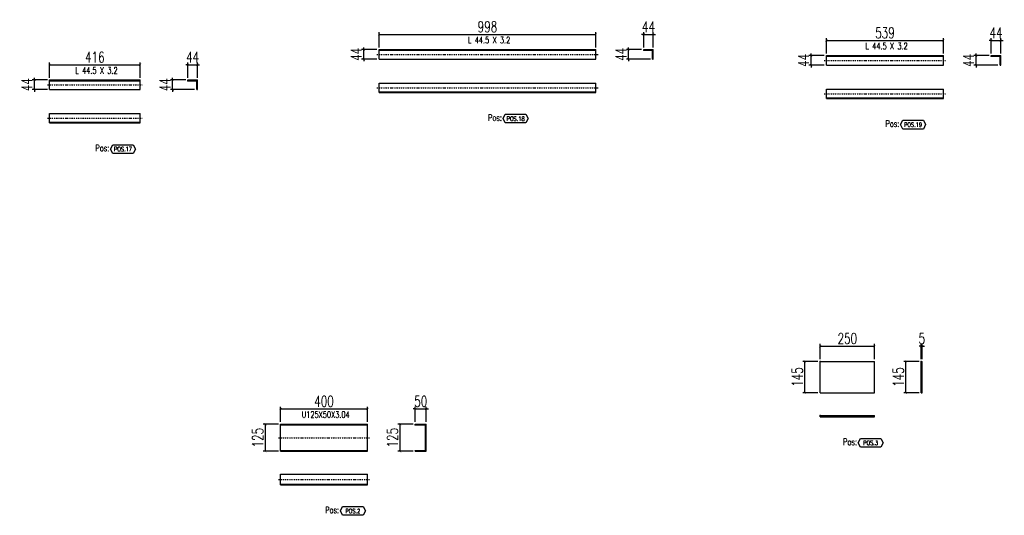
# Model space of a CAD drawing. Header units: feet. Extents: x -13577 to 173285, y -65833 to 34873.
# Tile 113 of 127: x 86352 to 90883, y 28250 to 30533. Entities that reach past the tile are written whole.
import ezdxf
from ezdxf.enums import TextEntityAlignment as Align

# ---------------------------------------------------------------- set-up
doc = ezdxf.new("R2010")
doc.units = ezdxf.units.FT
doc.header["$LTSCALE"] = 10
doc.header["$MEASUREMENT"] = 0
doc.linetypes.add('DASHDOT', pattern=[1, 0.5, -0.25, 0, -0.25])
doc.linetypes.add('HIDDEN', pattern=[0.375, 0.25, -0.125])
doc.layers.get('0').update_dxf_attribs({"linetype": 'CONTINUOUS'})
doc.layers.get('Defpoints').update_dxf_attribs({"linetype": 'CONTINUOUS'})
for name, color, linetype in [('A', 2, 'DASHDOT'), ('G', 3, 'CONTINUOUS'), ('POS_BOX', 6, 'CONTINUOUS'), ('POS_DES', 2, 'CONTINUOUS'), ('POS_MAT', 2, 'CONTINUOUS'), ('TR', 6, 'HIDDEN'), ('TXT1', 7, 'CONTINUOUS')]:
    doc.layers.add(name, color=color, linetype=linetype)
doc.styles.add('1', font='romans.shx', dxfattribs={"width": 0.7, "height": 50})
doc.styles.add('POS', font='ROMANS', dxfattribs={"width": 0.7})
doc.dimstyles.get("Standard").update_dxf_attribs({"dimtxt": 50, "dimasz": 1, "dimexe": 1, "dimexo": 1, "dimgap": 1, "dimtad": 1, "dimdec": 0, "dimdsep": 46, "dimtxsty": '1', "dimblk": 'ARCHTICK', "dimcen": 3, "dimclrd": 1, "dimclre": 1, "dimclrt": 3, "dimadec": 0, "dimazin": 0, "dimtfac": 1, "dimtdec": 0, "dimtix": 1, "dimtmove": 0, "dimatfit": 3, "dimfxl": 0, "dimtolj": 1, "dimarcsym": 0})

# ---------------------------------------------------------------- blocks, each defined once
blk = doc.blocks.new('_ArchTick')
at = {"color": 0, "linetype": 'ByBlock', "const_width": 0.15}
blk.add_lwpolyline([(-0.5, -0.5), (0.5, 0.5)], dxfattribs=at)
blk = doc.blocks.new('*D665')
at = {"layer": 'Defpoints', "color": 0}
for p in [(87952.4, 28740), (87552.4, 28670), (87952.4, 28670)]:
    blk.add_point(p, dxfattribs=at)
at = {"layer": 'TXT1', "color": 1, "lineweight": -2, "transparency": 16777216}
for p, q in [((87552.4, 28680), (87552.4, 28750)), ((87552.4, 28740), (87952.4, 28740)), ((87952.4, 28680), (87952.4, 28750))]:
    blk.add_line(p, q, dxfattribs=at)
at = {"layer": 'TXT1', "color": 1, "lineweight": -2, "transparency": 16777216, "xscale": 10, "yscale": 10, "zscale": 10, "rotation": 180}
blk.add_blockref('_ArchTick', (87552.4, 28740), dxfattribs=at)
at = {"layer": 'TXT1', "color": 1, "lineweight": -2, "transparency": 16777216, "xscale": 10, "yscale": 10, "zscale": 10}
blk.add_blockref('_ArchTick', (87952.4, 28740), dxfattribs=at)
at = {"layer": 'TXT1', "color": 3, "transparency": 16777216, "insert": (87752.4, 28775), "char_height": 50, "attachment_point": 5, "style": '1'}
blk.add_mtext('\\A1;400', dxfattribs=at)
blk = doc.blocks.new('*D666')
at = {"layer": 'Defpoints', "color": 0}
for p in [(87482.4, 28670), (87552.4, 28670), (87552.4, 28545)]:
    blk.add_point(p, dxfattribs=at)
at = {"layer": 'TXT1', "color": 1, "lineweight": -2, "transparency": 16777216}
for p, q in [((87542.4, 28670), (87472.4, 28670)), ((87482.4, 28545), (87482.4, 28670)), ((87542.4, 28545), (87472.4, 28545))]:
    blk.add_line(p, q, dxfattribs=at)
at = {"layer": 'TXT1', "color": 1, "lineweight": -2, "transparency": 16777216, "xscale": 10, "yscale": 10, "zscale": 10}
for p, rotation in [((87482.4, 28670), 90), ((87482.4, 28545), 270)]:
    blk.add_blockref('_ArchTick', p, dxfattribs=dict(at, rotation=rotation))
at = {"layer": 'TXT1', "color": 3, "transparency": 16777216, "insert": (87447.4, 28607.5), "char_height": 50, "attachment_point": 5, "rotation": 90, "style": '1'}
blk.add_mtext('\\A1;125', dxfattribs=at)
blk = doc.blocks.new('*D667')
at = {"layer": 'Defpoints', "color": 0}
for p in [(88222.4, 28740), (88172.4, 28670), (88222.4, 28670)]:
    blk.add_point(p, dxfattribs=at)
at = {"layer": 'TXT1', "color": 1, "lineweight": -2, "transparency": 16777216}
for p, q in [((88172.4, 28740), (88162.4, 28740)), ((88172.4, 28680), (88172.4, 28750)), ((88172.4, 28740), (88222.4, 28740)), ((88222.4, 28680), (88222.4, 28750)), ((88222.4, 28740), (88232.4, 28740))]:
    blk.add_line(p, q, dxfattribs=at)
at = {"layer": 'TXT1', "color": 1, "lineweight": -2, "transparency": 16777216, "xscale": 10, "yscale": 10, "zscale": 10}
blk.add_blockref('_ArchTick', (88172.4, 28740), dxfattribs=at)
at = {"layer": 'TXT1', "color": 1, "lineweight": -2, "transparency": 16777216, "xscale": 10, "yscale": 10, "zscale": 10, "rotation": 180}
blk.add_blockref('_ArchTick', (88222.4, 28740), dxfattribs=at)
at = {"layer": 'TXT1', "color": 3, "transparency": 16777216, "insert": (88197.4, 28775), "char_height": 50, "attachment_point": 5, "style": '1'}
blk.add_mtext('\\A1;50', dxfattribs=at)
blk = doc.blocks.new('*D668')
at = {"layer": 'Defpoints', "color": 0}
for p in [(88102.4, 28670), (88172.4, 28670), (88172.4, 28545)]:
    blk.add_point(p, dxfattribs=at)
at = {"layer": 'TXT1', "color": 1, "lineweight": -2, "transparency": 16777216}
for p, q in [((88162.4, 28670), (88092.4, 28670)), ((88102.4, 28545), (88102.4, 28670)), ((88162.4, 28545), (88092.4, 28545))]:
    blk.add_line(p, q, dxfattribs=at)
at = {"layer": 'TXT1', "color": 1, "lineweight": -2, "transparency": 16777216, "xscale": 10, "yscale": 10, "zscale": 10}
for p, rotation in [((88102.4, 28670), 90), ((88102.4, 28545), 270)]:
    blk.add_blockref('_ArchTick', p, dxfattribs=dict(at, rotation=rotation))
at = {"layer": 'TXT1', "color": 3, "transparency": 16777216, "insert": (88067.4, 28607.5), "char_height": 50, "attachment_point": 5, "rotation": 90, "style": '1'}
blk.add_mtext('\\A1;125', dxfattribs=at)
blk = doc.blocks.new('POSITION_PRO')
at = {"layer": 'POS_BOX'}
blk.add_lwpolyline([(10.5, -2), (9.5, -4), (0, -4), (-1, -2), (0, 0), (9.5, 0)], close=True, dxfattribs=at)
at = {"insert": (-7.93, -0.05), "char_height": 3, "width": 11.9956, "attachment_point": 1, "style": 'POS'}
blk.add_mtext('Pos:', dxfattribs=at)
at = {"style": 'POS', "width": 0.7}
blk.add_attdef('POS_PEZ', text='', height=2, dxfattribs=at).set_placement((4.76, -3.05), align=Align.CENTER)
at = {"layer": 'POS_DES', "style": 'POS', "width": 0.7, "flags": 1}
for tag, p in [('LAR_PRO', (-7.79, -4.53)), ('SPE_PRO', (-7.8, -5.07)), ('LUN_PRO', (-7.82, -5.58))]:
    blk.add_attdef(tag, p, '', height=0.35, dxfattribs=at)
at = {"layer": 'POS_MAT', "style": 'POS', "width": 0.7, "flags": 1}
for tag, p in [('MAT_PRO', (-6.89, -4.03)), ('PUN_NET2', (-6.94, -7.74)), ('NOM_PRO', (-6.94, -6.11)), ('PUN_NET', (-6.94, -7.16)), ('MAR_CMP', (-6.89, -8.22)), ('NOT_PEZ', (-6.89, -9.21)), ('PUN_LIS', (-6.94, -6.63)), ('QTA_PEZ', (-6.89, -8.75))]:
    blk.add_attdef(tag, text='', height=0.35, dxfattribs=at).set_placement(p, align=Align.CENTER)
blk = doc.blocks.new('*D669')
at = {"layer": 'Defpoints', "color": 0}
for p in [(90285.1, 29029.2), (90035.1, 28959.2), (90285.1, 28959.2)]:
    blk.add_point(p, dxfattribs=at)
at = {"layer": 'TXT1', "color": 1, "lineweight": -2, "transparency": 16777216}
for p, q in [((90035.1, 28969.2), (90035.1, 29039.2)), ((90035.1, 29029.2), (90285.1, 29029.2)), ((90285.1, 28969.2), (90285.1, 29039.2))]:
    blk.add_line(p, q, dxfattribs=at)
at = {"layer": 'TXT1', "color": 1, "lineweight": -2, "transparency": 16777216, "xscale": 10, "yscale": 10, "zscale": 10, "rotation": 180}
blk.add_blockref('_ArchTick', (90035.1, 29029.2), dxfattribs=at)
at = {"layer": 'TXT1', "color": 1, "lineweight": -2, "transparency": 16777216, "xscale": 10, "yscale": 10, "zscale": 10}
blk.add_blockref('_ArchTick', (90285.1, 29029.2), dxfattribs=at)
at = {"layer": 'TXT1', "color": 3, "transparency": 16777216, "insert": (90160.1, 29064.2), "char_height": 50, "attachment_point": 5, "style": '1'}
blk.add_mtext('\\A1;250', dxfattribs=at)
blk = doc.blocks.new('*D670')
at = {"layer": 'Defpoints', "color": 0}
for p in [(89965.1, 28959.2), (90035.1, 28959.2), (90035.1, 28814.2)]:
    blk.add_point(p, dxfattribs=at)
at = {"layer": 'TXT1', "color": 1, "lineweight": -2, "transparency": 16777216}
for p, q in [((90025.1, 28959.2), (89955.1, 28959.2)), ((89965.1, 28814.2), (89965.1, 28959.2)), ((90025.1, 28814.2), (89955.1, 28814.2))]:
    blk.add_line(p, q, dxfattribs=at)
at = {"layer": 'TXT1', "color": 1, "lineweight": -2, "transparency": 16777216, "xscale": 10, "yscale": 10, "zscale": 10}
for p, rotation in [((89965.1, 28959.2), 90), ((89965.1, 28814.2), 270)]:
    blk.add_blockref('_ArchTick', p, dxfattribs=dict(at, rotation=rotation))
at = {"layer": 'TXT1', "color": 3, "transparency": 16777216, "insert": (89930.1, 28886.7), "char_height": 50, "attachment_point": 5, "rotation": 90, "style": '1'}
blk.add_mtext('\\A1;145', dxfattribs=at)
blk = doc.blocks.new('*D671')
at = {"layer": 'Defpoints', "color": 0}
for p in [(90505.1, 29029.2), (90500.1, 28959.2), (90505.1, 28959.2)]:
    blk.add_point(p, dxfattribs=at)
at = {"layer": 'TXT1', "color": 1, "lineweight": -2, "transparency": 16777216}
for p, q in [((90500.1, 29029.2), (90490.1, 29029.2)), ((90500.1, 28969.2), (90500.1, 29039.2)), ((90500.1, 29029.2), (90505.1, 29029.2)), ((90505.1, 28969.2), (90505.1, 29039.2)), ((90505.1, 29029.2), (90515.1, 29029.2))]:
    blk.add_line(p, q, dxfattribs=at)
at = {"layer": 'TXT1', "color": 1, "lineweight": -2, "transparency": 16777216, "xscale": 10, "yscale": 10, "zscale": 10}
blk.add_blockref('_ArchTick', (90500.1, 29029.2), dxfattribs=at)
at = {"layer": 'TXT1', "color": 1, "lineweight": -2, "transparency": 16777216, "xscale": 10, "yscale": 10, "zscale": 10, "rotation": 180}
blk.add_blockref('_ArchTick', (90505.1, 29029.2), dxfattribs=at)
at = {"layer": 'TXT1', "color": 3, "transparency": 16777216, "insert": (90502.6, 29064.2), "char_height": 50, "attachment_point": 5, "style": '1'}
blk.add_mtext('\\A1;5', dxfattribs=at)
blk = doc.blocks.new('*D672')
at = {"layer": 'Defpoints', "color": 0}
for p in [(90430.1, 28959.2), (90500.1, 28959.2), (90500.1, 28814.2)]:
    blk.add_point(p, dxfattribs=at)
at = {"layer": 'TXT1', "color": 1, "lineweight": -2, "transparency": 16777216}
for p, q in [((90490.1, 28959.2), (90420.1, 28959.2)), ((90430.1, 28814.2), (90430.1, 28959.2)), ((90490.1, 28814.2), (90420.1, 28814.2))]:
    blk.add_line(p, q, dxfattribs=at)
at = {"layer": 'TXT1', "color": 1, "lineweight": -2, "transparency": 16777216, "xscale": 10, "yscale": 10, "zscale": 10}
for p, rotation in [((90430.1, 28959.2), 90), ((90430.1, 28814.2), 270)]:
    blk.add_blockref('_ArchTick', p, dxfattribs=dict(at, rotation=rotation))
at = {"layer": 'TXT1', "color": 3, "transparency": 16777216, "insert": (90395.1, 28886.7), "char_height": 50, "attachment_point": 5, "rotation": 90, "style": '1'}
blk.add_mtext('\\A1;145', dxfattribs=at)
blk = doc.blocks.new('POSITION_LAM')
at = {"layer": 'POS_BOX'}
blk.add_lwpolyline([(10.5, -2), (9.5, -4), (0, -4), (-1, -2), (0, 0), (9.5, 0)], close=True, dxfattribs=at)
at = {"insert": (-7.93, -0.05), "char_height": 3, "width": 11.9956, "attachment_point": 1, "style": 'POS'}
blk.add_mtext('Pos:', dxfattribs=at)
at = {"style": 'POS', "width": 0.7}
blk.add_attdef('POS_PEZ', text='', height=2, dxfattribs=at).set_placement((4.76, -3.05), align=Align.CENTER)
at = {"layer": 'POS_DES', "style": 'POS', "width": 0.7, "flags": 1}
for tag, p in [('LAR_PRO', (-7.79, -4.53)), ('SPE_PRO', (-7.8, -5.07)), ('LUN_PRO', (-7.82, -5.58))]:
    blk.add_attdef(tag, p, '', height=0.35, dxfattribs=at)
at = {"layer": 'POS_MAT', "style": 'POS', "width": 0.7, "flags": 1}
for tag, p in [('MAT_PRO', (-6.89, -4.03)), ('PUN_NET2', (-6.94, -7.74)), ('NOM_PRO', (-6.94, -6.11)), ('PUN_NET', (-6.94, -7.16)), ('MAR_CMP', (-6.89, -8.22)), ('NOT_PEZ', (-6.89, -9.21)), ('PUN_LIS', (-6.94, -6.63)), ('QTA_PEZ', (-6.89, -8.75))]:
    blk.add_attdef(tag, text='', height=0.35, dxfattribs=at).set_placement(p, align=Align.CENTER)
blk = doc.blocks.new('*D732')
at = {"layer": 'Defpoints', "color": 0}
for p in [(86905.8, 30325.3), (86489.8, 30255.3), (86905.8, 30255.3)]:
    blk.add_point(p, dxfattribs=at)
at = {"layer": 'TXT1', "color": 1, "lineweight": -2, "transparency": 16777216}
for p, q in [((86489.8, 30265.3), (86489.8, 30335.3)), ((86489.8, 30325.3), (86905.8, 30325.3)), ((86905.8, 30265.3), (86905.8, 30335.3))]:
    blk.add_line(p, q, dxfattribs=at)
at = {"layer": 'TXT1', "color": 1, "lineweight": -2, "transparency": 16777216, "xscale": 10, "yscale": 10, "zscale": 10, "rotation": 180}
blk.add_blockref('_ArchTick', (86489.8, 30325.3), dxfattribs=at)
at = {"layer": 'TXT1', "color": 1, "lineweight": -2, "transparency": 16777216, "xscale": 10, "yscale": 10, "zscale": 10}
blk.add_blockref('_ArchTick', (86905.8, 30325.3), dxfattribs=at)
at = {"layer": 'TXT1', "color": 3, "transparency": 16777216, "insert": (86697.8, 30360.3), "char_height": 50, "attachment_point": 5, "style": '1'}
blk.add_mtext('\\A1;416', dxfattribs=at)
blk = doc.blocks.new('*D733')
at = {"layer": 'Defpoints', "color": 0}
for p in [(86419.8, 30255.3), (86489.8, 30255.3), (86489.8, 30211.3)]:
    blk.add_point(p, dxfattribs=at)
at = {"layer": 'TXT1', "color": 1, "lineweight": -2, "transparency": 16777216}
for p, q in [((86419.8, 30255.3), (86419.8, 30265.3)), ((86479.8, 30255.3), (86409.8, 30255.3)), ((86419.8, 30211.3), (86419.8, 30255.3)), ((86479.8, 30211.3), (86409.8, 30211.3)), ((86419.8, 30211.3), (86419.8, 30201.3))]:
    blk.add_line(p, q, dxfattribs=at)
at = {"layer": 'TXT1', "color": 1, "lineweight": -2, "transparency": 16777216, "xscale": 10, "yscale": 10, "zscale": 10}
for p, rotation in [((86419.8, 30255.3), 270), ((86419.8, 30211.3), 90)]:
    blk.add_blockref('_ArchTick', p, dxfattribs=dict(at, rotation=rotation))
at = {"layer": 'TXT1', "color": 3, "transparency": 16777216, "insert": (86384.8, 30233.3), "char_height": 50, "attachment_point": 5, "rotation": 90, "style": '1'}
blk.add_mtext('\\A1;44', dxfattribs=at)
blk = doc.blocks.new('*D734')
at = {"layer": 'Defpoints', "color": 0}
for p in [(87169.8, 30325.3), (87125.8, 30255.3), (87169.8, 30255.3)]:
    blk.add_point(p, dxfattribs=at)
at = {"layer": 'TXT1', "color": 1, "lineweight": -2, "transparency": 16777216}
for p, q in [((87125.8, 30325.3), (87115.8, 30325.3)), ((87125.8, 30265.3), (87125.8, 30335.3)), ((87125.8, 30325.3), (87169.8, 30325.3)), ((87169.8, 30265.3), (87169.8, 30335.3)), ((87169.8, 30325.3), (87179.8, 30325.3))]:
    blk.add_line(p, q, dxfattribs=at)
at = {"layer": 'TXT1', "color": 1, "lineweight": -2, "transparency": 16777216, "xscale": 10, "yscale": 10, "zscale": 10}
blk.add_blockref('_ArchTick', (87125.8, 30325.3), dxfattribs=at)
at = {"layer": 'TXT1', "color": 1, "lineweight": -2, "transparency": 16777216, "xscale": 10, "yscale": 10, "zscale": 10, "rotation": 180}
blk.add_blockref('_ArchTick', (87169.8, 30325.3), dxfattribs=at)
at = {"layer": 'TXT1', "color": 3, "transparency": 16777216, "insert": (87147.8, 30360.3), "char_height": 50, "attachment_point": 5, "style": '1'}
blk.add_mtext('\\A1;44', dxfattribs=at)
blk = doc.blocks.new('*D735')
at = {"layer": 'Defpoints', "color": 0}
for p in [(87055.8, 30255.3), (87125.8, 30255.3), (87166.6, 30211.3)]:
    blk.add_point(p, dxfattribs=at)
at = {"layer": 'TXT1', "color": 1, "lineweight": -2, "transparency": 16777216}
for p, q in [((87055.8, 30255.3), (87055.8, 30265.3)), ((87115.8, 30255.3), (87045.8, 30255.3)), ((87055.8, 30211.3), (87055.8, 30255.3)), ((87156.6, 30211.3), (87045.8, 30211.3)), ((87055.8, 30211.3), (87055.8, 30201.3))]:
    blk.add_line(p, q, dxfattribs=at)
at = {"layer": 'TXT1', "color": 1, "lineweight": -2, "transparency": 16777216, "xscale": 10, "yscale": 10, "zscale": 10}
for p, rotation in [((87055.8, 30255.3), 270), ((87055.8, 30211.3), 90)]:
    blk.add_blockref('_ArchTick', p, dxfattribs=dict(at, rotation=rotation))
at = {"layer": 'TXT1', "color": 3, "transparency": 16777216, "insert": (87020.8, 30233.3), "char_height": 50, "attachment_point": 5, "rotation": 90, "style": '1'}
blk.add_mtext('\\A1;44', dxfattribs=at)
blk = doc.blocks.new('*D736')
at = {"layer": 'Defpoints', "color": 0}
for p in [(89003.4, 30465.3), (88005.4, 30395.3), (89003.4, 30395.3)]:
    blk.add_point(p, dxfattribs=at)
at = {"layer": 'TXT1', "color": 1, "lineweight": -2, "transparency": 16777216}
for p, q in [((88005.4, 30405.3), (88005.4, 30475.3)), ((88005.4, 30465.3), (89003.4, 30465.3)), ((89003.4, 30405.3), (89003.4, 30475.3))]:
    blk.add_line(p, q, dxfattribs=at)
at = {"layer": 'TXT1', "color": 1, "lineweight": -2, "transparency": 16777216, "xscale": 10, "yscale": 10, "zscale": 10, "rotation": 180}
blk.add_blockref('_ArchTick', (88005.4, 30465.3), dxfattribs=at)
at = {"layer": 'TXT1', "color": 1, "lineweight": -2, "transparency": 16777216, "xscale": 10, "yscale": 10, "zscale": 10}
blk.add_blockref('_ArchTick', (89003.4, 30465.3), dxfattribs=at)
at = {"layer": 'TXT1', "color": 3, "transparency": 16777216, "insert": (88504.4, 30500.3), "char_height": 50, "attachment_point": 5, "style": '1'}
blk.add_mtext('\\A1;998', dxfattribs=at)
blk = doc.blocks.new('*D737')
at = {"layer": 'Defpoints', "color": 0}
for p in [(87935.4, 30395.3), (88005.4, 30395.3), (88005.4, 30351.3)]:
    blk.add_point(p, dxfattribs=at)
at = {"layer": 'TXT1', "color": 1, "lineweight": -2, "transparency": 16777216}
for p, q in [((87935.4, 30395.3), (87935.4, 30405.3)), ((87995.4, 30395.3), (87925.4, 30395.3)), ((87935.4, 30351.3), (87935.4, 30395.3)), ((87995.4, 30351.3), (87925.4, 30351.3)), ((87935.4, 30351.3), (87935.4, 30341.3))]:
    blk.add_line(p, q, dxfattribs=at)
at = {"layer": 'TXT1', "color": 1, "lineweight": -2, "transparency": 16777216, "xscale": 10, "yscale": 10, "zscale": 10}
for p, rotation in [((87935.4, 30395.3), 270), ((87935.4, 30351.3), 90)]:
    blk.add_blockref('_ArchTick', p, dxfattribs=dict(at, rotation=rotation))
at = {"layer": 'TXT1', "color": 3, "transparency": 16777216, "insert": (87900.4, 30373.3), "char_height": 50, "attachment_point": 5, "rotation": 90, "style": '1'}
blk.add_mtext('\\A1;44', dxfattribs=at)
blk = doc.blocks.new('*D738')
at = {"layer": 'Defpoints', "color": 0}
for p in [(89267.4, 30465.3), (89223.4, 30395.3), (89267.4, 30395.3)]:
    blk.add_point(p, dxfattribs=at)
at = {"layer": 'TXT1', "color": 1, "lineweight": -2, "transparency": 16777216}
for p, q in [((89223.4, 30465.3), (89213.4, 30465.3)), ((89223.4, 30405.3), (89223.4, 30475.3)), ((89223.4, 30465.3), (89267.4, 30465.3)), ((89267.4, 30405.3), (89267.4, 30475.3)), ((89267.4, 30465.3), (89277.4, 30465.3))]:
    blk.add_line(p, q, dxfattribs=at)
at = {"layer": 'TXT1', "color": 1, "lineweight": -2, "transparency": 16777216, "xscale": 10, "yscale": 10, "zscale": 10}
blk.add_blockref('_ArchTick', (89223.4, 30465.3), dxfattribs=at)
at = {"layer": 'TXT1', "color": 1, "lineweight": -2, "transparency": 16777216, "xscale": 10, "yscale": 10, "zscale": 10, "rotation": 180}
blk.add_blockref('_ArchTick', (89267.4, 30465.3), dxfattribs=at)
at = {"layer": 'TXT1', "color": 3, "transparency": 16777216, "insert": (89245.4, 30500.3), "char_height": 50, "attachment_point": 5, "style": '1'}
blk.add_mtext('\\A1;44', dxfattribs=at)
blk = doc.blocks.new('*D739')
at = {"layer": 'Defpoints', "color": 0}
for p in [(89153.4, 30395.3), (89223.4, 30395.3), (89264.2, 30351.3)]:
    blk.add_point(p, dxfattribs=at)
at = {"layer": 'TXT1', "color": 1, "lineweight": -2, "transparency": 16777216}
for p, q in [((89153.4, 30395.3), (89153.4, 30405.3)), ((89213.4, 30395.3), (89143.4, 30395.3)), ((89153.4, 30351.3), (89153.4, 30395.3)), ((89254.2, 30351.3), (89143.4, 30351.3)), ((89153.4, 30351.3), (89153.4, 30341.3))]:
    blk.add_line(p, q, dxfattribs=at)
at = {"layer": 'TXT1', "color": 1, "lineweight": -2, "transparency": 16777216, "xscale": 10, "yscale": 10, "zscale": 10}
for p, rotation in [((89153.4, 30395.3), 270), ((89153.4, 30351.3), 90)]:
    blk.add_blockref('_ArchTick', p, dxfattribs=dict(at, rotation=rotation))
at = {"layer": 'TXT1', "color": 3, "transparency": 16777216, "insert": (89118.4, 30373.3), "char_height": 50, "attachment_point": 5, "rotation": 90, "style": '1'}
blk.add_mtext('\\A1;44', dxfattribs=at)
blk = doc.blocks.new('*D740')
at = {"layer": 'Defpoints', "color": 0}
for p in [(90602.7, 30437.5), (90063.7, 30367.5), (90602.7, 30367.5)]:
    blk.add_point(p, dxfattribs=at)
at = {"layer": 'TXT1', "color": 1, "lineweight": -2, "transparency": 16777216}
for p, q in [((90063.7, 30377.5), (90063.7, 30447.5)), ((90602.7, 30377.5), (90602.7, 30447.5)), ((90063.7, 30437.5), (90602.7, 30437.5))]:
    blk.add_line(p, q, dxfattribs=at)
at = {"layer": 'TXT1', "color": 1, "lineweight": -2, "transparency": 16777216, "xscale": 10, "yscale": 10, "zscale": 10, "rotation": 180}
blk.add_blockref('_ArchTick', (90063.7, 30437.5), dxfattribs=at)
at = {"layer": 'TXT1', "color": 1, "lineweight": -2, "transparency": 16777216, "xscale": 10, "yscale": 10, "zscale": 10}
blk.add_blockref('_ArchTick', (90602.7, 30437.5), dxfattribs=at)
at = {"layer": 'TXT1', "color": 3, "transparency": 16777216, "insert": (90333.2, 30472.5), "char_height": 50, "attachment_point": 5, "style": '1'}
blk.add_mtext('\\A1;539', dxfattribs=at)
blk = doc.blocks.new('*D741')
at = {"layer": 'Defpoints', "color": 0}
for p in [(89993.7, 30367.5), (90063.7, 30367.5), (90063.7, 30323.5)]:
    blk.add_point(p, dxfattribs=at)
at = {"layer": 'TXT1', "color": 1, "lineweight": -2, "transparency": 16777216}
for p, q in [((90053.7, 30367.5), (89983.7, 30367.5)), ((89993.7, 30367.5), (89993.7, 30377.5)), ((89993.7, 30323.5), (89993.7, 30367.5)), ((90053.7, 30323.5), (89983.7, 30323.5)), ((89993.7, 30323.5), (89993.7, 30313.5))]:
    blk.add_line(p, q, dxfattribs=at)
at = {"layer": 'TXT1', "color": 1, "lineweight": -2, "transparency": 16777216, "xscale": 10, "yscale": 10, "zscale": 10}
for p, rotation in [((89993.7, 30367.5), 270), ((89993.7, 30323.5), 90)]:
    blk.add_blockref('_ArchTick', p, dxfattribs=dict(at, rotation=rotation))
at = {"layer": 'TXT1', "color": 3, "transparency": 16777216, "insert": (89958.7, 30345.5), "char_height": 50, "attachment_point": 5, "rotation": 90, "style": '1'}
blk.add_mtext('\\A1;44', dxfattribs=at)
blk = doc.blocks.new('*D742')
at = {"layer": 'Defpoints', "color": 0}
for p in [(90866.7, 30437.5), (90822.7, 30367.5), (90866.7, 30367.5)]:
    blk.add_point(p, dxfattribs=at)
at = {"layer": 'TXT1', "color": 1, "lineweight": -2, "transparency": 16777216}
for p, q in [((90822.7, 30377.5), (90822.7, 30447.5)), ((90866.7, 30377.5), (90866.7, 30447.5)), ((90822.7, 30437.5), (90812.7, 30437.5)), ((90822.7, 30437.5), (90866.7, 30437.5)), ((90866.7, 30437.5), (90876.7, 30437.5))]:
    blk.add_line(p, q, dxfattribs=at)
at = {"layer": 'TXT1', "color": 1, "lineweight": -2, "transparency": 16777216, "xscale": 10, "yscale": 10, "zscale": 10}
blk.add_blockref('_ArchTick', (90822.7, 30437.5), dxfattribs=at)
at = {"layer": 'TXT1', "color": 1, "lineweight": -2, "transparency": 16777216, "xscale": 10, "yscale": 10, "zscale": 10, "rotation": 180}
blk.add_blockref('_ArchTick', (90866.7, 30437.5), dxfattribs=at)
at = {"layer": 'TXT1', "color": 3, "transparency": 16777216, "insert": (90844.7, 30472.5), "char_height": 50, "attachment_point": 5, "style": '1'}
blk.add_mtext('\\A1;44', dxfattribs=at)
blk = doc.blocks.new('*D743')
at = {"layer": 'Defpoints', "color": 0}
for p in [(90752.7, 30367.5), (90822.7, 30367.5), (90863.5, 30323.5)]:
    blk.add_point(p, dxfattribs=at)
at = {"layer": 'TXT1', "color": 1, "lineweight": -2, "transparency": 16777216}
for p, q in [((90812.7, 30367.5), (90742.7, 30367.5)), ((90752.7, 30367.5), (90752.7, 30377.5)), ((90752.7, 30323.5), (90752.7, 30367.5)), ((90853.5, 30323.5), (90742.7, 30323.5)), ((90752.7, 30323.5), (90752.7, 30313.5))]:
    blk.add_line(p, q, dxfattribs=at)
at = {"layer": 'TXT1', "color": 1, "lineweight": -2, "transparency": 16777216, "xscale": 10, "yscale": 10, "zscale": 10}
for p, rotation in [((90752.7, 30367.5), 270), ((90752.7, 30323.5), 90)]:
    blk.add_blockref('_ArchTick', p, dxfattribs=dict(at, rotation=rotation))
at = {"layer": 'TXT1', "color": 3, "transparency": 16777216, "insert": (90717.7, 30345.5), "char_height": 50, "attachment_point": 5, "rotation": 90, "style": '1'}
blk.add_mtext('\\A1;44', dxfattribs=at)

msp = doc.modelspace()

# ---------------------------------------------------------------- linework, layer by layer
at = {"layer": 'A'}
for p, q in [((87995.4, 30373.3), (89013.4, 30373.3)), ((90053.7, 30345.5), (90612.7, 30345.5)), ((86479.8, 30233.3), (86915.8, 30233.3)), ((87995.4, 30219.3), (89013.4, 30219.3)), ((90053.7, 30191.5), (90612.7, 30191.5)), ((86479.8, 30079.3), (86915.8, 30079.3)), ((87542.4, 28607.5), (87962.4, 28607.5)), ((87542.4, 28415), (87962.4, 28415))]:
    msp.add_line(p, q, dxfattribs=at)
for p in [(88005.4, 30392.1), (89223.4, 30392.1), (90063.7, 30364.3), (90822.7, 30364.3), (86489.8, 30252.1), (87125.8, 30252.1), (88005.4, 30200.5), (90063.7, 30172.7), (86489.8, 30060.5), (90035.1, 28959.2), (90500.1, 28959.2), (90035.1, 28709.2), (87552.4, 28666.9), (88172.4, 28666.9), (87552.4, 28393)]:
    msp.add_point(p, dxfattribs=at)
at = {"layer": 'G'}
for p, q in [((88005.4, 30395.3), (89003.4, 30395.3)), ((88005.4, 30351.3), (88005.4, 30395.3)), ((89003.4, 30351.3), (89003.4, 30395.3)), ((89223.4, 30392.1), (89223.4, 30395.3)), ((89223.4, 30395.3), (89267.4, 30395.3)), ((89223.4, 30392.1), (89264.2, 30392.1)), ((89264.2, 30351.3), (89264.2, 30392.1)), ((89267.4, 30351.3), (89267.4, 30395.3)), ((90063.7, 30367.5), (90602.7, 30367.5)), ((90063.7, 30323.5), (90063.7, 30367.5)), ((90602.7, 30323.5), (90602.7, 30367.5)), ((90822.7, 30364.3), (90822.7, 30367.5)), ((90822.7, 30367.5), (90866.7, 30367.5)), ((90822.7, 30364.3), (90863.5, 30364.3)), ((90863.5, 30323.5), (90863.5, 30364.3)), ((90866.7, 30323.5), (90866.7, 30367.5)), ((88005.4, 30351.3), (89003.4, 30351.3)), ((89264.2, 30351.3), (89267.4, 30351.3)), ((90063.7, 30323.5), (90602.7, 30323.5)), ((90863.5, 30323.5), (90866.7, 30323.5)), ((86489.8, 30255.3), (86905.8, 30255.3)), ((86489.8, 30211.3), (86489.8, 30255.3)), ((86905.8, 30211.3), (86905.8, 30255.3)), ((87125.8, 30252.1), (87125.8, 30255.3)), ((87125.8, 30255.3), (87169.8, 30255.3)), ((87125.8, 30252.1), (87166.6, 30252.1)), ((87166.6, 30211.3), (87166.6, 30252.1)), ((87169.8, 30211.3), (87169.8, 30255.3)), ((88005.4, 30241.3), (89003.4, 30241.3)), ((88005.4, 30197.3), (88005.4, 30241.3)), ((89003.4, 30197.3), (89003.4, 30241.3)), ((86489.8, 30211.3), (86905.8, 30211.3)), ((87166.6, 30211.3), (87169.8, 30211.3)), ((88005.4, 30197.3), (89003.4, 30197.3)), ((90063.7, 30213.5), (90602.7, 30213.5)), ((90063.7, 30169.5), (90063.7, 30213.5)), ((90602.7, 30169.5), (90602.7, 30213.5)), ((90063.7, 30169.5), (90602.7, 30169.5)), ((86489.8, 30101.3), (86905.8, 30101.3)), ((86489.8, 30057.3), (86489.8, 30101.3)), ((86905.8, 30057.3), (86905.8, 30101.3)), ((86489.8, 30057.3), (86905.8, 30057.3)), ((90035.1, 28959.2), (90285.1, 28959.2)), ((90035.1, 28814.2), (90035.1, 28959.2)), ((90285.1, 28814.2), (90285.1, 28959.2)), ((90500.1, 28959.2), (90505.1, 28959.2)), ((90500.1, 28814.2), (90500.1, 28959.2)), ((90505.1, 28814.2), (90505.1, 28959.2)), ((90035.1, 28814.2), (90285.1, 28814.2)), ((90500.1, 28814.2), (90505.1, 28814.2)), ((90035.1, 28709.2), (90285.1, 28709.2)), ((90035.1, 28704.2), (90035.1, 28709.2)), ((90035.1, 28704.2), (90285.1, 28704.2)), ((90285.1, 28704.2), (90285.1, 28709.2)), ((87552.4, 28670), (87952.4, 28670)), ((87552.4, 28545), (87552.4, 28670)), ((87952.4, 28545), (87952.4, 28670)), ((88172.4, 28670), (88222.4, 28670)), ((88172.4, 28666.9), (88172.4, 28670)), ((88172.4, 28666.9), (88219.4, 28666.9)), ((88219.4, 28548), (88219.4, 28666.9)), ((88222.4, 28545), (88222.4, 28670)), ((87552.4, 28545), (87952.4, 28545)), ((88172.4, 28548), (88219.4, 28548)), ((88172.4, 28545), (88172.4, 28548)), ((88172.4, 28545), (88222.4, 28545)), ((87552.4, 28440), (87952.4, 28440)), ((87552.4, 28390), (87552.4, 28440)), ((87952.4, 28390), (87952.4, 28440)), ((87552.4, 28390), (87952.4, 28390))]:
    msp.add_line(p, q, dxfattribs=at)
for p in [(88005.4, 30392.1), (89223.4, 30392.1), (90063.7, 30364.3), (90822.7, 30364.3), (86489.8, 30252.1), (87125.8, 30252.1), (88005.4, 30200.5), (90063.7, 30172.7), (86489.8, 30060.5), (90035.1, 28959.2), (90500.1, 28959.2), (90035.1, 28709.2), (87552.4, 28666.9), (88172.4, 28666.9), (87552.4, 28393)]:
    msp.add_point(p, dxfattribs=at)
at = {"layer": 'TR'}
for p, q in [((88005.4, 30392.1), (89003.4, 30392.1)), ((90063.7, 30364.3), (90602.7, 30364.3)), ((86489.8, 30252.1), (86905.8, 30252.1)), ((88005.4, 30200.5), (89003.4, 30200.5)), ((90063.7, 30172.7), (90602.7, 30172.7)), ((86489.8, 30060.5), (86905.8, 30060.5)), ((87552.4, 28666.9), (87952.4, 28666.9)), ((87552.4, 28548), (87952.4, 28548)), ((87552.4, 28393), (87952.4, 28393))]:
    msp.add_line(p, q, dxfattribs=at)
for p in [(88005.4, 30392.1), (89223.4, 30392.1), (90063.7, 30364.3), (90822.7, 30364.3), (86489.8, 30252.1), (87125.8, 30252.1), (88005.4, 30200.5), (90063.7, 30172.7), (86489.8, 30060.5), (90035.1, 28959.2), (90500.1, 28959.2), (90035.1, 28709.2), (87552.4, 28666.9), (88172.4, 28666.9), (87552.4, 28393)]:
    msp.add_point(p, dxfattribs=at)

# ---------------------------------------------------------------- block references
at = {"xscale": 10, "yscale": 10, "zscale": 10}
for name, p, values in [('POSITION_PRO', (88586.4, 30097.3), {'POS_PEZ': 'POS.18'}), ('POSITION_PRO', (90415.2, 30069.5), {'POS_PEZ': 'POS.19'}), ('POSITION_PRO', (86779.8, 29957.3), {'POS_PEZ': 'POS.17'}), ('POSITION_LAM', (90220.1, 28604.2), {'POS_PEZ': 'POS.3'}), ('POSITION_PRO', (87837.4, 28290), {'POS_PEZ': 'POS.2'})]:
    msp.add_blockref(name, p, dxfattribs=at).add_auto_attribs(values)

# ---------------------------------------------------------------- texts
at = {"layer": 'TXT1', "color": 7, "style": '1', "width": 0.7}
for s, p in [(' L 44.5 X 3.2', (88504.4, 30415.3)), (' L 44.5 X 3.2', (90333.2, 30387.5)), (' L 44.5 X 3.2', (86697.8, 30275.3)), (' U125X50X3.04', (87752.4, 28690))]:
    msp.add_text(s, height=30, dxfattribs=at).set_placement(p, align=Align.BOTTOM_CENTER)

# ---------------------------------------------------------------- dimensions: what is measured, and where the dimension line sits
at = {"layer": 'TXT1'}
for base, p1, p2, picture, middle in [((89003.4, 30465.3), (88005.4, 30395.3), (89003.4, 30395.3), '*D736', (88504.4, 30500.3)), ((89267.4, 30465.3), (89223.4, 30395.3), (89267.4, 30395.3), '*D738', (89245.4, 30500.3)), ((90602.7, 30437.5), (90063.7, 30367.5), (90602.7, 30367.5), '*D740', (90333.2, 30472.5)), ((90866.7, 30437.5), (90822.7, 30367.5), (90866.7, 30367.5), '*D742', (90844.7, 30472.5)), ((86905.8, 30325.3), (86489.8, 30255.3), (86905.8, 30255.3), '*D732', (86697.8, 30360.3)), ((87169.8, 30325.3), (87125.8, 30255.3), (87169.8, 30255.3), '*D734', (87147.8, 30360.3)), ((90285.1, 29029.2), (90035.1, 28959.2), (90285.1, 28959.2), '*D669', (90160.1, 29064.2)), ((90505.1, 29029.2), (90500.1, 28959.2), (90505.1, 28959.2), '*D671', (90502.6, 29064.2)), ((87952.4, 28740), (87552.4, 28670), (87952.4, 28670), '*D665', (87752.4, 28775)), ((88222.4, 28740), (88172.4, 28670), (88222.4, 28670), '*D667', (88197.4, 28775))]:
    dim = msp.add_linear_dim(base=base, p1=p1, p2=p2, dimstyle='Standard', override={"dimscale": 10}, dxfattribs=at)
    dim.commit()
    dim.dimension.update_dxf_attribs({"geometry": picture, "text_midpoint": middle})
for base, p1, p2, picture, middle in [((87935.4, 30395.3), (88005.4, 30351.3), (88005.4, 30395.3), '*D737', (87900.4, 30373.3)), ((89153.4, 30395.3), (89264.2, 30351.3), (89223.4, 30395.3), '*D739', (89118.4, 30373.3)), ((89993.7, 30367.5), (90063.7, 30323.5), (90063.7, 30367.5), '*D741', (89958.7, 30345.5)), ((90752.7, 30367.5), (90863.5, 30323.5), (90822.7, 30367.5), '*D743', (90717.7, 30345.5)), ((86419.8, 30255.3), (86489.8, 30211.3), (86489.8, 30255.3), '*D733', (86384.8, 30233.3)), ((87055.8, 30255.3), (87166.6, 30211.3), (87125.8, 30255.3), '*D735', (87020.8, 30233.3)), ((89965.1, 28959.2), (90035.1, 28814.2), (90035.1, 28959.2), '*D670', (89930.1, 28886.7)), ((90430.1, 28959.2), (90500.1, 28814.2), (90500.1, 28959.2), '*D672', (90395.1, 28886.7)), ((87482.4, 28670), (87552.4, 28545), (87552.4, 28670), '*D666', (87447.4, 28607.5)), ((88102.4, 28670), (88172.4, 28545), (88172.4, 28670), '*D668', (88067.4, 28607.5))]:
    dim = msp.add_linear_dim(base=base, p1=p1, p2=p2, angle=90, dimstyle='Standard', override={"dimscale": 10}, dxfattribs=at)
    dim.commit()
    dim.dimension.update_dxf_attribs({"geometry": picture, "text_midpoint": middle})

doc.saveas('drawing.dxf')
